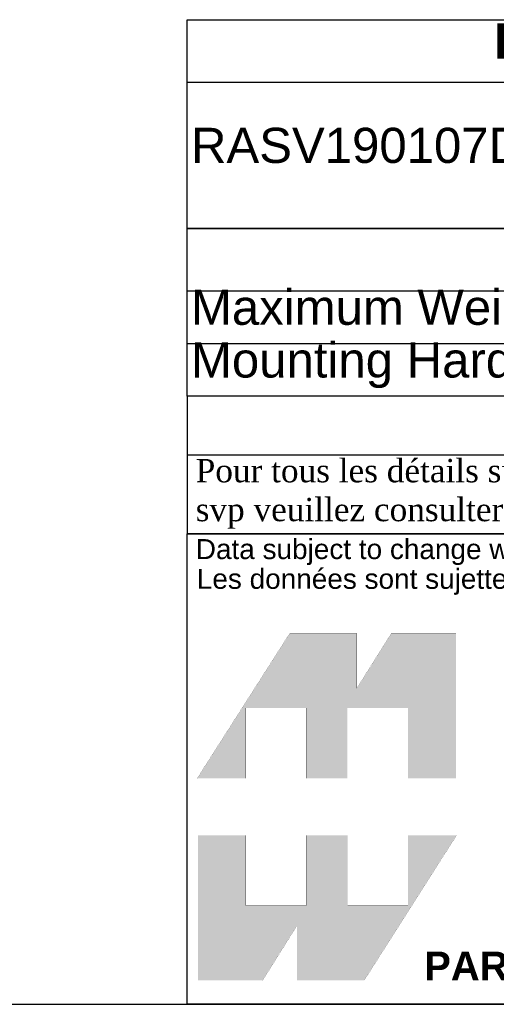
# Model space of a CAD drawing. Header units: inches. Extents: x 0 to 80, y 0 to 59.8.
# Tile 3 of 13: x 60 to 68.1, y 0 to 16.8. Entities that reach past the tile are written whole.
import ezdxf
from ezdxf.enums import TextEntityAlignment as Align

# ---------------------------------------------------------------- set-up
doc = ezdxf.new("R2010")
doc.units = ezdxf.units.IN
doc.header["$MEASUREMENT"] = 0
doc.layers.add('Default', color=7, linetype='Continuous')
doc.styles.add('SEACAD_Arial', font='arial.ttf')
doc.styles.add('SEACAD_ArialB', font='arialbd.ttf')

# ---------------------------------------------------------------- blocks, each defined once
blk = doc.blocks.new('SE')
at = {"color": 7, "linetype": 'Continuous'}
for p, q in [((62.864, 15.745), (79.985, 15.745)), ((70.29, 15.745), (70.29, 13.245))]:
    blk.add_line(p, q, dxfattribs=at)
blk.add_lwpolyline([(62.864, 13.245), (62.864, 16.811), (79.985, 16.811), (79.985, 13.245), (62.864, 13.245)], dxfattribs=at)
for s, style, p in [('PART NUMBERS', 'SEACAD_ArialB', (68.098, 16.748)), ('PAINTED BLACK', 'SEACAD_Arial', (70.353, 15.434)), ('RASV190107DBK1', 'SEACAD_Arial', (62.927, 14.965)), ('TEXTURED', 'SEACAD_Arial', (70.353, 14.495))]:
    blk.add_text(s, height=0.6, dxfattribs=dict(at, style=style)).set_placement(p, align=Align.TOP_LEFT)
blk = doc.blocks.new('SE1')
at = {"color": 7, "linetype": 'Continuous'}
for p, q in [((62.864, 12.182), (80.003, 12.182)), ((62.864, 11.282), (80.003, 11.282))]:
    blk.add_line(p, q, dxfattribs=at)
blk.add_lwpolyline([(62.864, 10.382), (62.864, 13.247), (80.003, 13.247), (80.003, 10.382), (62.864, 10.382)], dxfattribs=at)
for s, style, p in [('NOTES', 'SEACAD_ArialB', (70.013, 13.184)), ('Maximum Weight 40lb', 'SEACAD_Arial', (62.927, 12.201)), ('Mounting Hardware not Supplied with Shelf', 'SEACAD_Arial', (62.927, 11.301))]:
    blk.add_text(s, height=0.6, dxfattribs=dict(at, style=style)).set_placement(p, align=Align.TOP_LEFT)
blk = doc.blocks.new('Block1')
at = {"layer": 'Default', "linetype": 'Continuous'}
for points in [[(-0.0026, 0.7074), (0.1678, 0.7074), (0.1678, 0.9533), (0.3791, 0.9533), (0.3791, 0.7074), (0.5228, 0.7074), (0.5228, 0.9533), (0.7357, 0.9533), (0.7357, 0.7074), (0.9035, 0.7074), (0.9035, 1.2145), (0.6765, 1.2145), (0.5564, 1.0231), (0.5564, 1.2145), (0.3209, 1.2145)], [(0.9056, 0.5076), (0.7357, 0.5076), (0.7357, 0.2617), (0.5244, 0.2617), (0.5244, 0.5076), (0.3791, 0.5076), (0.3791, 0.2617), (0.1678, 0.2617), (0.1678, 0.5076), (0, 0.5076), (0, 0), (0.2271, 0), (0.3471, 0.1914), (0.3471, 0), (0.5826, 0)]]:
    blk.add_hatch(color=7, dxfattribs=at).paths.add_polyline_path(points)
at = {"layer": 'Default', "color": 7, "linetype": 'Continuous', "const_width": 0.00035}
for points in [[(-0.0026, 0.7074), (0.3209, 1.2145), (0.5564, 1.2145), (0.5564, 1.0231), (0.6765, 1.2145), (0.9035, 1.2145), (0.9035, 0.7074), (0.7357, 0.7074), (0.7357, 0.9533), (0.5228, 0.9533), (0.5228, 0.7074), (0.3791, 0.7074), (0.3791, 0.9533), (0.1678, 0.9533), (0.1678, 0.7074), (-0.0026, 0.7074)], [(0.9056, 0.5076), (0.5826, 0), (0.3471, 0), (0.3471, 0.1914), (0.2271, 0), (0, 0), (0, 0.5076), (0.1678, 0.5076), (0.1678, 0.2617), (0.3791, 0.2617), (0.3791, 0.5076), (0.5244, 0.5076), (0.5244, 0.2617), (0.7357, 0.2617), (0.7357, 0.5076), (0.9056, 0.5076)]]:
    blk.add_lwpolyline(points, close=True, dxfattribs=at)
blk = doc.blocks.new('Block13')
at = {"layer": 'Default', "color": 7, "linetype": 'Continuous'}
for p, q in [((0, 0), (0, 1.6479)), ((0, 1.6479), (3.5155, 1.6479)), ((3.5155, 0), (0, 0))]:
    blk.add_line(p, q, dxfattribs=at)
at = {"layer": 'Default', "color": 7}
blk.add_blockref('Block1', (0.0371, 0.0841), dxfattribs=at)
at = {"layer": 'Default', "attachment_point": 1}
for s, insert, char_height, width in [('{\\fArial|b0||i0||c0|p34;\\C7;\\W1.;\\T1.;Data subject to change without notice. Isometric drawing not to scale.}', (0.0298, 1.6292), 0.07, 3.486391), ('{\\fArial|b0||i0||c0|p34;\\C7;\\W1.;\\T1.;Les données sont sujettes à changement sans préavis.}', (0.0334, 1.525), 0.07, 3.235631), ('{\\fArial|b1||i0||c0|p34;\\C7;\\W1.;PART NO. \\P}', (0.8294, 0.1844), 0.1, 0.655523)]:
    blk.add_mtext(s, dxfattribs=dict(at, insert=insert, char_height=char_height, width=width))
blk = doc.blocks.new('Block11')
at = {"layer": 'Default', "color": 7}
blk.add_blockref('Block13', (0, 0), dxfattribs=at)
blk = doc.blocks.new('Block10')
at = {"layer": 'Default', "color": 7}
blk.add_blockref('Block11', (0, 0), dxfattribs=at)
blk = doc.blocks.new('Block2')
at = {"layer": 'Default', "color": 7, "linetype": 'Continuous'}
blk.add_line((-52.744, 0), (-0.012, 0), dxfattribs=at)
at = {"layer": 'Default', "color": 7, "xscale": 15, "yscale": 15, "zscale": 15}
blk.add_blockref('Block10', (-52.744, 0), dxfattribs=at)
blk = doc.blocks.new('Block222')
at = {"layer": 'Default', "color": 7}
blk.add_blockref('Block2', (106.578, -49.503), dxfattribs=at)

msp = doc.modelspace()

# ---------------------------------------------------------------- linework, layer by layer
at = {"layer": 'Default', "color": 7, "linetype": 'Continuous'}
msp.add_line((0, 0), (80, 0), dxfattribs=at)
for points in [[(62.864, 10.382), (62.864, 9.379), (80, 9.379), (80, 10.382), (62.864, 10.382)], [(62.864, 9.378), (62.864, 8.037), (79.994, 8.037), (79.994, 9.378), (62.864, 9.378)]]:
    msp.add_lwpolyline(points, dxfattribs=at)

# ---------------------------------------------------------------- block references
for name in ['SE', 'SE1']:
    msp.add_blockref(name, (0, 0))
at = {"layer": 'Default', "color": 7, "xscale": 0.325, "yscale": 0.325, "zscale": 0.325}
msp.add_blockref('Block222', (45.368, 16.089), dxfattribs=at)

# ---------------------------------------------------------------- texts
at = {"layer": 'Default', "insert": (62.857, 8.714), "char_height": 0.3985, "width": 17.30113, "attachment_point": 4}
msp.add_mtext('{\\fTimes New Roman|b0||i0||c0|p34;\\C7;\\W1.; Pour tous les détails sur nos produits, \\P}{\\fTimes New Roman|b0||i0||c0|p34;\\C7;\\W1.; svp veuillez consulter notre site www.hammondmfg.com                      }', dxfattribs=at)

doc.saveas('drawing.dxf')
